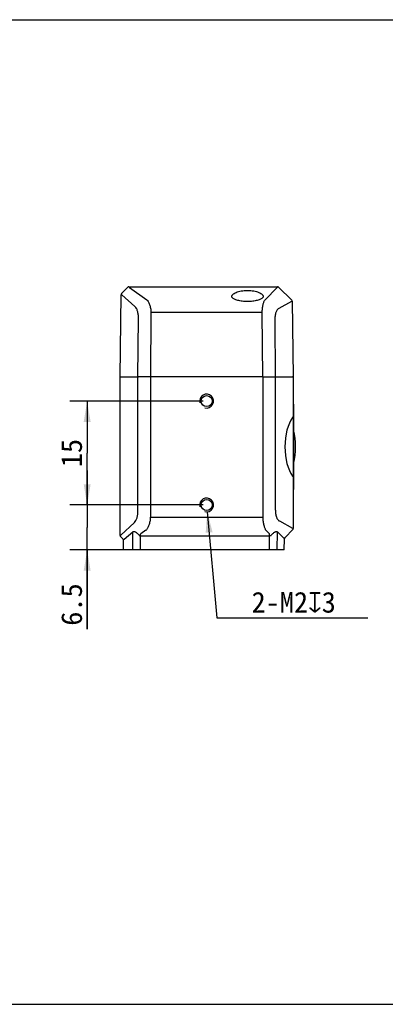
# Model space of a CAD drawing. Header units: millimetres. Extents: x 43 to 297, y 35 to 177.
# Tile 2 of 3: x 139 to 192, y 35 to 177. Entities that reach past the tile are written whole.
import ezdxf

# ---------------------------------------------------------------- set-up
doc = ezdxf.new("R2010")
doc.units = ezdxf.units.MM
doc.header["$LTSCALE"] = 16.335
doc.layers.get('0').update_dxf_attribs({"linetype": 'CONTINUOUS'})
for name, color, linetype in [('06_ALL_SURFS', 7, 'CONTINUOUS'), ('20_ALL_FEATURES', 7, 'CONTINUOUS'), ('51__DRAFT_DIMS', 7, 'CONTINUOUS')]:
    doc.layers.add(name, color=color, linetype=linetype)
doc.styles.get("Standard").update_dxf_attribs({"font": 'simfang.ttf'})
doc.dimstyles.new('DIMSTYLE_2', dxfattribs={"dimtxt": 3, "dimasz": 3, "dimexe": 2.5, "dimexo": 0.5, "dimgap": 0.75, "dimtad": 1, "dimdec": 1, "dimdsep": 46, "dimtxsty": 'STANDARD', "dimblk": '_FILLED', "dimblk1": '_FILLED', "dimblk2": '_FILLED', "dimcen": 0.09, "dimclrt": 3, "dimadec": 1, "dimazin": 2, "dimtp": 0.2, "dimtm": 0.2, "dimtfac": 1, "dimtdec": 1, "dimtofl": 0, "dimtmove": 0, "dimatfit": 3, "dimldrblk": '_FILLED', "dimfxl": 1, "dimtolj": 1, "dimarcsym": 0})
doc.dimstyles.new('DIMSTYLE_3', dxfattribs={"dimtxt": 3, "dimasz": 3, "dimexe": 2.5, "dimexo": 0.5, "dimtad": 1, "dimdec": 1, "dimdsep": 46, "dimtxsty": 'STANDARD', "dimblk": '_FILLED', "dimblk1": '_FILLED', "dimblk2": '_FILLED', "dimcen": 0.09, "dimclrt": 3, "dimadec": 1, "dimazin": 2, "dimtp": 0.1, "dimtm": 0.1, "dimtfac": 1, "dimtdec": 1, "dimtofl": 0, "dimtmove": 0, "dimatfit": 1, "dimldrblk": '_FILLED', "dimfxl": 1, "dimtolj": 1, "dimarcsym": 0})

# ---------------------------------------------------------------- blocks, each defined once
blk = doc.blocks.new('_FILLED')
at = {"color": 0, "linetype": 'ByBlock'}
blk.add_solid([(0, 0), (-1, 0.167), (-1, -0.167)], dxfattribs=at)
blk = doc.blocks.new('*D4')
at = {"layer": '51__DRAFT_DIMS', "color": 4, "transparency": 16777216}
for p, q in [((165.97, 122.18), (146.72, 122.18)), ((149.22, 122.18), (149.22, 114.68)), ((149.22, 107.18), (149.22, 114.68)), ((165.97, 107.18), (146.72, 107.18))]:
    blk.add_line(p, q, dxfattribs=at)
at = {"layer": '51__DRAFT_DIMS', "color": 4, "transparency": 16777216, "xscale": 3, "yscale": 3, "zscale": 3}
for p, rotation in [((149.22, 122.18), 90), ((149.22, 107.18), 270)]:
    blk.add_blockref('_FILLED', p, dxfattribs=dict(at, rotation=rotation))
at = {"layer": '51__DRAFT_DIMS', "color": 3, "transparency": 16777216, "insert": (145.47, 114.68), "char_height": 3, "width": 4.4062, "attachment_point": 2, "rotation": 90, "line_spacing_factor": 0.9}
blk.add_mtext('15', dxfattribs=at)
blk = doc.blocks.new('*D5')
at = {"layer": '51__DRAFT_DIMS', "color": 4, "transparency": 16777216}
for p, q in [((149.22, 107.18), (149.22, 112.18)), ((149.22, 112.18), (149.22, 103.93)), ((165.97, 107.18), (146.72, 107.18)), ((149.22, 89.25), (149.22, 103.93)), ((156.42, 100.68), (146.72, 100.68)), ((149.22, 100.68), (149.22, 89.25))]:
    blk.add_line(p, q, dxfattribs=at)
at = {"layer": '51__DRAFT_DIMS', "color": 4, "transparency": 16777216, "xscale": 3, "yscale": 3, "zscale": 3}
for p, rotation in [((149.22, 107.18), 270), ((149.22, 100.68), 90)]:
    blk.add_blockref('_FILLED', p, dxfattribs=dict(at, rotation=rotation))
at = {"layer": '51__DRAFT_DIMS', "color": 3, "transparency": 16777216, "insert": (145.47, 95.86), "char_height": 3, "width": 6.6094, "attachment_point": 3, "rotation": 90, "line_spacing_factor": 0.9}
blk.add_mtext('6.5', dxfattribs=at)
blk = doc.blocks.new('*D6')
at = {"layer": '51__DRAFT_DIMS', "color": 4, "transparency": 16777216}
for p, q in [((166.56, 106.19), (167.96, 90.88)), ((167.96, 90.88), (171.46, 90.88)), ((171.46, 90.88), (189.73, 90.88))]:
    blk.add_line(p, q, dxfattribs=at)
at = {"layer": '51__DRAFT_DIMS', "color": 4, "transparency": 16777216, "xscale": 3, "yscale": 3, "zscale": 3, "rotation": 95.2187136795}
blk.add_blockref('_FILLED', (166.56, 106.19), dxfattribs=at)
at = {"layer": '51__DRAFT_DIMS', "color": 3, "transparency": 16777216, "insert": (172.96, 94.63), "char_height": 3, "width": 15.2656, "attachment_point": 1, "line_spacing_factor": 0.9}
blk.add_mtext('2-M2\\fgdt;{\\fgdt;x}\\fFangSong;3', dxfattribs=at)

msp = doc.modelspace()

# ---------------------------------------------------------------- linework, layer by layer
msp.add_line((42.93, 177.27), (297.26, 177.27))
at = {"color": 7}
msp.add_line((42.67, 35.06), (297, 35.06), dxfattribs=at)
at = {"color": 4}
for centre in [(166.47, 122.18), (166.47, 107.18)]:
    msp.add_arc(centre, 1, 255, 195, dxfattribs=at)
at = {"layer": '06_ALL_SURFS', "color": 7}
for p, q in [((154.2, 137.74), (155.09, 138.62)), ((155.24, 138.68), (176.71, 138.68)), ((176.85, 138.62), (178.76, 136.74)), ((154.14, 137.6), (154.14, 137.6)), ((170.1, 137.26), (170.1, 137.26)), ((172.37, 136.56), (172.31, 136.56)), ((172.44, 136.56), (172.37, 136.56)), ((174.64, 137.26), (174.64, 137.26)), ((178.97, 121.73), (179.02, 121.73)), ((179.02, 121.73), (179.02, 109.43)), ((178.97, 120.06), (178.97, 103.76)), ((178.97, 109.43), (179.02, 109.43)), ((153.97, 102.76), (153.97, 102.76)), ((154.36, 102.29), (154.03, 102.62)), ((178.91, 103.62), (177.79, 102.5)), ((154.47, 100.68), (154.45, 102.09)), ((177.67, 100.68), (177.7, 102.29)), ((177.67, 100.68), (154.47, 100.68))]:
    msp.add_line(p, q, dxfattribs=at)
at = {"layer": '06_ALL_SURFS', "color": 4}
for p, q in [((155.09, 138.62), (155.09, 138.62)), ((155.34, 138.61), (157.82, 136.83)), ((174.92, 136.83), (176.64, 138.61)), ((154.2, 137.74), (154.2, 137.74)), ((156.12, 135.83), (154.23, 137.52)), ((178.73, 136.56), (176.89, 135.54)), ((178.82, 136.6), (178.82, 136.6)), ((158.43, 135), (158.43, 134.98)), ((174.51, 134.98), (158.43, 134.98)), ((158.35, 105.4), (174.59, 105.4)), ((154.06, 102.84), (156.06, 104.67)), ((176.97, 104.87), (178.88, 103.81)), ((154.57, 102.25), (155.8, 103.29)), ((155.84, 100.68), (155.8, 103.29)), ((156.93, 102.97), (156.92, 102.95)), ((156.92, 100.68), (156.92, 102.95)), ((156.92, 102.74), (175.54, 102.74)), ((157.71, 103.52), (156.97, 103.01)), ((175.04, 103.52), (175.55, 103.01)), ((175.54, 100.68), (175.54, 103.01)), ((176.66, 100.68), (176.71, 103.28)), ((176.71, 103.28), (177.62, 102.39)), ((178.97, 103.76), (178.97, 103.76))]:
    msp.add_line(p, q, dxfattribs=at)
at = {"layer": '06_ALL_SURFS', "color": 7}
for points in [[(171.28, 136.66), (171.12, 136.69), (170.97, 136.72), (170.84, 136.76), (170.71, 136.81), (170.59, 136.85), (170.48, 136.9), (170.39, 136.95), (170.31, 137), (170.24, 137.05), (170.19, 137.1), (170.15, 137.14), (170.12, 137.19), (170.11, 137.22), (170.1, 137.26)], [(171.61, 136.61), (171.44, 136.63), (171.28, 136.66)], [(172.31, 136.56), (172.14, 136.56), (171.96, 136.57), (171.79, 136.59), (171.61, 136.61)], [(173.3, 136.63), (173.14, 136.61), (172.96, 136.59), (172.79, 136.57), (172.62, 136.56), (172.44, 136.56)], [(174.64, 137.26), (174.63, 137.22), (174.62, 137.19), (174.59, 137.14), (174.55, 137.1), (174.5, 137.05), (174.43, 137), (174.35, 136.95), (174.26, 136.9), (174.15, 136.85), (174.04, 136.81), (173.91, 136.77), (173.77, 136.73), (173.62, 136.69), (173.47, 136.66), (173.3, 136.63)]]:
    msp.add_lwpolyline(points, dxfattribs=at)
for centre in [(166.47, 122.18), (166.47, 107.18)]:
    msp.add_circle(centre, 0.8, dxfattribs=at)
for centre, radius, start, end in [((155.23, 138.48), 0.2, 90, 134.6), ((176.71, 138.48), 0.2, 45.4, 90), ((154.34, 137.6), 0.2, 134.6, 179.2), ((178.62, 136.6), 0.2, 0.8, 45.4), ((178.84, 117.98), 0.2, 13.3775, 24.885), ((168.75, 115.58), 10.57, 346.6225, 13.3775), ((178.84, 113.18), 0.2, 335.115, 346.6225), ((154.17, 102.76), 0.2, 180, 225), ((178, 102.29), 0.3, 135, 179), ((178.77, 103.76), 0.2, 315, 360), ((154.15, 102.08), 0.3, 1, 45)]:
    msp.add_arc(centre, radius, start, end, dxfattribs=at)
at = {"layer": '06_ALL_SURFS', "color": 4}
for centre, radius, start, end in [((155.18, 138.43), 0.241, 49.3102, 54.1193), ((176.77, 138.5), 0.168, 133.688, 141.1991), ((154.34, 137.68), 0.192, 230.9116, 234.467), ((158.56, 137.87), 1.28, 234.3614, 234.748), ((174.48, 137.26), 0.624, 315.4674, 316.0242), ((178.66, 136.7), 0.16, 293.7637, 299.5941), ((172.74, 134.88), 1.76, 0.5266, 3.2601), ((157.18, 105.4), 1.17, 357.5319, 359.9995), ((172.79, 105.47), 1.8, 357.7496, 359.9883), ((156.92, 100.02), 2.72, 90.0054, 93.0295), ((157.43, 103.88), 0.448, 307.7133, 313.8402), ((175.26, 103.73), 0.306, 220.1655, 222.1258), ((175.54, 100.04), 2.69, 86.1806, 90.0078), ((177.46, 102.26), 0.214, 36.4361, 39.4961), ((178.81, 103.66), 0.16, 61.6228, 66.0961), ((152.68, 103.52), 2.27, 323.4682, 325.1891)]:
    msp.add_arc(centre, radius, start, end, dxfattribs=at)
at = {"layer": '06_ALL_SURFS', "color": 7}
msp.add_ellipse((180.11, 115.58), major_axis=(0, 5), ratio=0.466308, start_param=0.558818, end_param=2.582774, dxfattribs=at)
at = {"layer": '06_ALL_SURFS', "color": 4}
for points, knots in [([(155.24, 138.68), (155.24, 138.68), (155.24, 138.68), (155.25, 138.67), (155.26, 138.66), (155.29, 138.64), (155.31, 138.63), (155.32, 138.62)], [0, 0, 0, 0, 0.035245, 0.09516, 0.29265, 0.594794, 1, 1, 1, 1]), ([(170.1, 137.26), (170.1, 137.28), (170.11, 137.34), (170.14, 137.43), (170.19, 137.51), (170.29, 137.63), (170.47, 137.76), (170.75, 137.9), (171.09, 138.01), (171.48, 138.09), (171.92, 138.15), (172.22, 138.16), (172.37, 138.16)], [0, 0, 0, 0, 0.032944, 0.067362, 0.104634, 0.145809, 0.242295, 0.35975, 0.497822, 0.653894, 0.823363, 1, 1, 1, 1]), ([(172.37, 138.16), (172.52, 138.16), (172.83, 138.15), (173.26, 138.09), (173.65, 138.01), (173.99, 137.9), (174.27, 137.76), (174.45, 137.63), (174.55, 137.51), (174.6, 137.43), (174.63, 137.34), (174.64, 137.28), (174.64, 137.26)], [0, 0, 0, 0, 0.176775, 0.346346, 0.502457, 0.640519, 0.75792, 0.854333, 0.895472, 0.932704, 0.967087, 1, 1, 1, 1]), ([(176.65, 138.63), (176.66, 138.63), (176.68, 138.65), (176.69, 138.66), (176.7, 138.67), (176.7, 138.68), (176.71, 138.68), (176.71, 138.68), (176.71, 138.68)], [0, 0, 0, 0, 0.444017, 0.759909, 0.868787, 0.944777, 0.988013, 1, 1, 1, 1]), ([(154.22, 137.53), (154.21, 137.54), (154.19, 137.56), (154.16, 137.57), (154.15, 137.59), (154.14, 137.59), (154.14, 137.6), (154.14, 137.6), (154.14, 137.6)], [0, 0, 0, 0, 0.417304, 0.724869, 0.836274, 0.919042, 0.973199, 1, 1, 1, 1]), ([(157.82, 136.83), (157.92, 136.75), (158.03, 136.6), (158.15, 136.35), (158.24, 136.13), (158.31, 135.87), (158.37, 135.6), (158.42, 135.3), (158.43, 135.1), (158.43, 135)], [0, 0, 0, 0, 0.179559, 0.288894, 0.411598, 0.546401, 0.691206, 0.843509, 1, 1, 1, 1]), ([(174.51, 134.98), (174.5, 135.08), (174.5, 135.28), (174.53, 135.57), (174.57, 135.85), (174.62, 136.1), (174.68, 136.33), (174.75, 136.53), (174.82, 136.69), (174.88, 136.78), (174.91, 136.82)], [0, 0, 0, 0, 0.158326, 0.312778, 0.45984, 0.596628, 0.72053, 0.829555, 0.922615, 1, 1, 1, 1]), ([(174.92, 136.83), (174.92, 136.83), (174.92, 136.82), (174.92, 136.82), (174.91, 136.82)], [0, 0, 0, 0, 0.209404, 1, 1, 1, 1]), ([(178.82, 136.6), (178.82, 136.6), (178.81, 136.6), (178.81, 136.6), (178.8, 136.6), (178.79, 136.59), (178.77, 136.58), (178.75, 136.57), (178.74, 136.56)], [0, 0, 0, 0, 0.025774, 0.078643, 0.16045, 0.271379, 0.579733, 1, 1, 1, 1]), ([(156.63, 134.12), (156.63, 134.31), (156.61, 134.66), (156.53, 135.09), (156.43, 135.39), (156.31, 135.61), (156.2, 135.76), (156.12, 135.83)], [0, 0, 0, 0, 0.30517, 0.585444, 0.708537, 0.818114, 1, 1, 1, 1]), ([(176.89, 135.54), (176.84, 135.52), (176.76, 135.46), (176.65, 135.34), (176.54, 135.17), (176.46, 134.97), (176.39, 134.73), (176.33, 134.36), (176.32, 134.08), (176.32, 133.88)], [0, 0, 0, 0, 0.079286, 0.169374, 0.27389, 0.394968, 0.532035, 0.681688, 1, 1, 1, 1]), ([(156.06, 104.67), (156.14, 104.74), (156.25, 104.89), (156.36, 105.12), (156.46, 105.41), (156.53, 105.83), (156.55, 106.18), (156.55, 106.36)], [0, 0, 0, 0, 0.183385, 0.294437, 0.418818, 0.698976, 1, 1, 1, 1]), ([(158.35, 105.35), (158.35, 105.25), (158.33, 105.06), (158.27, 104.77), (158.21, 104.51), (158.13, 104.26), (158.05, 104.04), (157.95, 103.84), (157.86, 103.68), (157.78, 103.59), (157.74, 103.55)], [0, 0, 0, 0, 0.154195, 0.304734, 0.448443, 0.583045, 0.706502, 0.817355, 0.915002, 1, 1, 1, 1]), ([(174.59, 105.4), (174.59, 105.3), (174.59, 105.1), (174.62, 104.8), (174.67, 104.52), (174.73, 104.26), (174.79, 104.03), (174.86, 103.83), (174.94, 103.66), (175, 103.57), (175.03, 103.53)], [0, 0, 0, 0, 0.157735, 0.311851, 0.458839, 0.595773, 0.719996, 0.829392, 0.922714, 1, 1, 1, 1]), ([(176.39, 106.53), (176.39, 106.34), (176.41, 106.05), (176.47, 105.69), (176.54, 105.45), (176.62, 105.24), (176.73, 105.08), (176.84, 104.95), (176.92, 104.89), (176.97, 104.87)], [0, 0, 0, 0, 0.316043, 0.465513, 0.603083, 0.725007, 0.830255, 0.920718, 1, 1, 1, 1]), ([(153.97, 102.76), (153.97, 102.77), (153.97, 102.77), (153.98, 102.77), (153.99, 102.78), (154, 102.79), (154.01, 102.8), (154.03, 102.81), (154.05, 102.83), (154.06, 102.84)], [0, 0, 0, 0, 0.02633, 0.080406, 0.163361, 0.275068, 0.415235, 0.583702, 1, 1, 1, 1]), ([(155.8, 103.29), (155.82, 103.31), (155.89, 103.35), (156.01, 103.36), (156.14, 103.32), (156.28, 103.24), (156.41, 103.13), (156.54, 103.01), (156.66, 102.87), (156.74, 102.78), (156.77, 102.73)], [0, 0, 0, 0, 0.084864, 0.178234, 0.290043, 0.418597, 0.557717, 0.702645, 0.850611, 1, 1, 1, 1]), ([(156.97, 103.01), (156.96, 103.01), (156.94, 103), (156.93, 102.98), (156.93, 102.97)], [0, 0, 0, 0, 0.51537, 1, 1, 1, 1]), ([(175.72, 102.73), (175.76, 102.78), (175.85, 102.87), (175.98, 103.01), (176.11, 103.13), (176.25, 103.23), (176.37, 103.3), (176.46, 103.34), (176.54, 103.35), (176.61, 103.35), (176.67, 103.32), (176.7, 103.29), (176.71, 103.28)], [0, 0, 0, 0, 0.155407, 0.308651, 0.457687, 0.599037, 0.727153, 0.784183, 0.835608, 0.922366, 0.961337, 1, 1, 1, 1]), ([(178.89, 103.8), (178.9, 103.79), (178.92, 103.78), (178.94, 103.77), (178.96, 103.77), (178.96, 103.76), (178.97, 103.76), (178.97, 103.76), (178.97, 103.76)], [0, 0, 0, 0, 0.419798, 0.728214, 0.839345, 0.921349, 0.974355, 1, 1, 1, 1]), ([(154.45, 102.09), (154.45, 102.09), (154.45, 102.09), (154.45, 102.09), (154.45, 102.1), (154.46, 102.11), (154.48, 102.14), (154.49, 102.15), (154.5, 102.17)], [0, 0, 0, 0, 0.027694, 0.083356, 0.16735, 0.279494, 0.586473, 1, 1, 1, 1]), ([(177.63, 102.38), (177.64, 102.37), (177.65, 102.35), (177.67, 102.33), (177.68, 102.32), (177.69, 102.31), (177.69, 102.3), (177.7, 102.29), (177.7, 102.29), (177.7, 102.29)], [0, 0, 0, 0, 0.418749, 0.587953, 0.729008, 0.841223, 0.923973, 0.976896, 1, 1, 1, 1])]:
    msp.add_open_spline(points, degree=3, knots=knots, dxfattribs=at)
for points in [[(154.2, 137.74), (154.2, 137.74), (154.2, 137.74), (154.2, 137.74)], [(154.54, 102.22), (154.55, 102.23), (154.56, 102.24), (154.57, 102.25)]]:
    msp.add_open_spline(points, degree=3, dxfattribs=at)
at = {"layer": '06_ALL_SURFS', "color": 7}
for points, knots in [([(178.97, 120.06), (178.97, 120.04), (178.96, 119.95), (178.92, 119.87), (178.88, 119.82)], [0, 0, 0, 0, 0.221254, 1, 1, 1, 1]), ([(178.88, 111.34), (178.89, 111.32), (178.94, 111.25), (178.97, 111.17), (178.97, 111.11)], [0, 0, 0, 0, 0.284802, 1, 1, 1, 1])]:
    msp.add_open_spline(points, degree=3, knots=knots, dxfattribs=at)
at = {"layer": '20_ALL_FEATURES', "color": 7}
for p, q in [((153.97, 125.68), (154.14, 137.6)), ((178.82, 136.6), (178.97, 125.68)), ((153.97, 102.76), (153.97, 125.68)), ((154.06, 125.68), (156.55, 125.68)), ((158.26, 125.68), (156.64, 125.68)), ((174.59, 125.68), (158.35, 125.68)), ((174.68, 125.68), (176.3, 125.68)), ((176.39, 125.68), (178.88, 125.68)), ((178.97, 125.68), (178.97, 120.06))]:
    msp.add_line(p, q, dxfattribs=at)
at = {"layer": '20_ALL_FEATURES', "color": 4}
for p, q in [((156.55, 125.68), (156.63, 134.12)), ((158.43, 134.98), (158.35, 125.68)), ((174.59, 125.68), (174.51, 134.89)), ((176.32, 133.88), (176.39, 125.68)), ((156.55, 106.36), (156.55, 125.68)), ((158.35, 125.68), (158.35, 105.4)), ((174.59, 125.68), (174.59, 105.47)), ((176.39, 125.68), (176.39, 106.53))]:
    msp.add_line(p, q, dxfattribs=at)
at = {"layer": '20_ALL_FEATURES', "color": 7}
for points, knots in [([(153.97, 125.68), (153.97, 125.68), (154, 125.68), (154.04, 125.68), (154.06, 125.68)], [0, 0, 0, 0, 0.06346, 1, 1, 1, 1]), ([(156.55, 125.68), (156.56, 125.68), (156.57, 125.68), (156.59, 125.68), (156.61, 125.68), (156.63, 125.68), (156.64, 125.68)], [0, 0, 0, 0, 0.182488, 0.414329, 0.689299, 1, 1, 1, 1]), ([(158.35, 125.68), (158.34, 125.68), (158.32, 125.68), (158.29, 125.68), (158.27, 125.68), (158.26, 125.68)], [0, 0, 0, 0, 0.259349, 0.640204, 1, 1, 1, 1]), ([(174.59, 125.68), (174.6, 125.68), (174.62, 125.68), (174.65, 125.68), (174.67, 125.68), (174.68, 125.68)], [0, 0, 0, 0, 0.259349, 0.640204, 1, 1, 1, 1]), ([(176.39, 125.68), (176.39, 125.68), (176.37, 125.68), (176.35, 125.68), (176.33, 125.68), (176.31, 125.68), (176.3, 125.68)], [0, 0, 0, 0, 0.182488, 0.414329, 0.689299, 1, 1, 1, 1]), ([(178.97, 125.68), (178.97, 125.68), (178.94, 125.68), (178.91, 125.68), (178.88, 125.68)], [0, 0, 0, 0, 0.06346, 1, 1, 1, 1])]:
    msp.add_open_spline(points, degree=3, knots=knots, dxfattribs=at)

# ---------------------------------------------------------------- dimensions: what is measured, and where the dimension line sits
at = {"layer": '51__DRAFT_DIMS', "color": 4}
for p1, angle, picture, middle in [((166.47, 122.18), 270, '*D4', (149.22, 114.77)), ((156.92, 100.68), 90, '*D5', (149.22, 92.49))]:
    dim = msp.add_linear_dim(base=(149.22, 107.18), p1=p1, p2=(166.47, 107.18), angle=angle, dimstyle='DIMSTYLE_2', dxfattribs=at)
    dim.commit()
    dim.dimension.update_dxf_attribs({"geometry": picture, "text_midpoint": middle, "dimtype": 160})
dim = msp.add_diameter_dim_2p(p1=(166.56, 106.19), p2=(166.38, 108.18), text='2-M<>{\\fgdt;x}3', dimstyle='DIMSTYLE_3', override={"dimtih": 1, "dimtoh": 1, "dimpost": '<>'}, dxfattribs=at)
dim.commit()
dim.dimension.update_dxf_attribs({"geometry": '*D6', "text_midpoint": (180.59, 93.13), "dimtype": 163})

doc.saveas('drawing.dxf')
